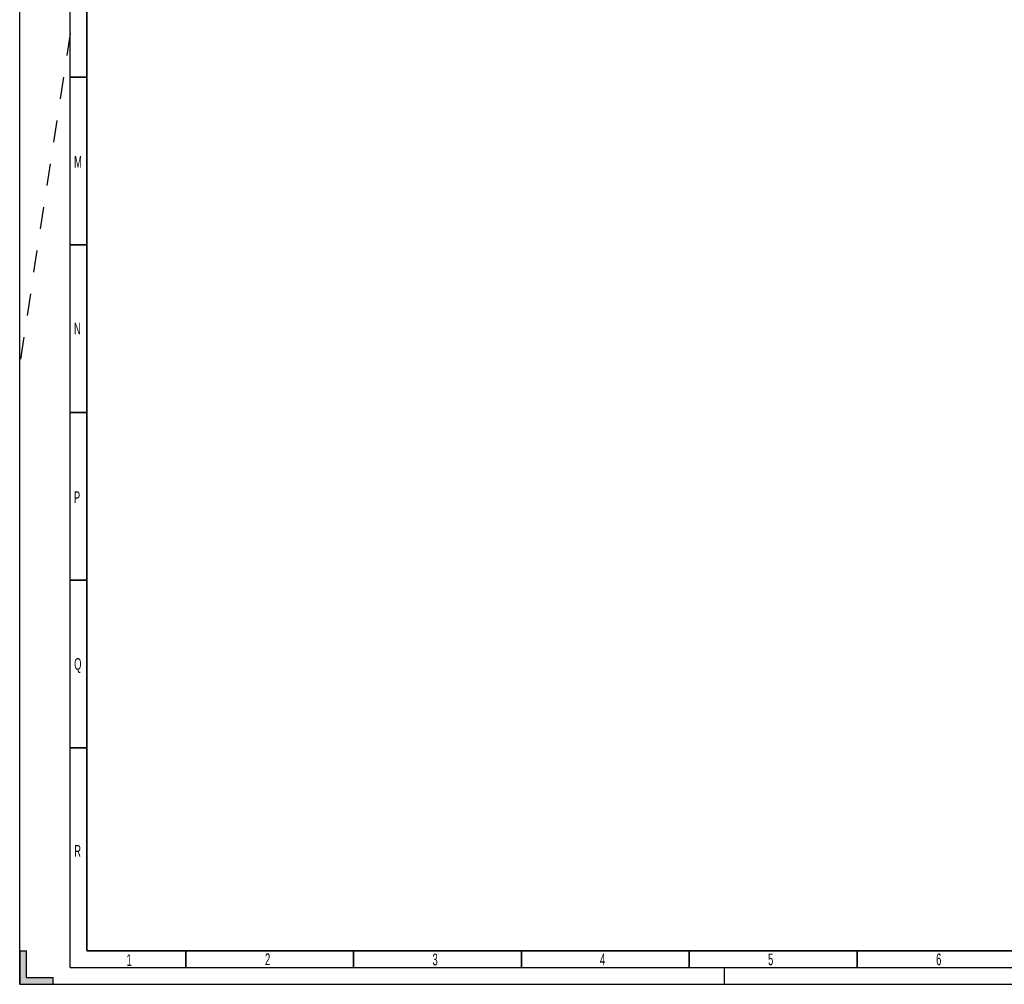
# Model space of a CAD drawing. Header units: millimetres. Extents: x 0 to 1189, y 0 to 841.
# Tile 1 of 67: x 0 to 293, y 0 to 288. Entities that reach past the tile are written whole.
import ezdxf

# ---------------------------------------------------------------- set-up
doc = ezdxf.new("R2010")
doc.units = ezdxf.units.MM
doc.header["$LTSCALE"] = 65.395
doc.linetypes.add('DASHED', pattern=[0.2, 0.1, -0.1])
doc.layers.get('0').update_dxf_attribs({"linetype": 'CONTINUOUS'})
doc.styles.add('TEXTSTYLE_2', font='txt', dxfattribs={"width": 0.6})

msp = doc.modelspace()

# ---------------------------------------------------------------- hatches: boundary and pattern name
at = {"linetype": 'CONTINUOUS'}
h = msp.add_hatch(color=2, dxfattribs=at)
edge = h.paths.add_edge_path()
edge.add_line((0, 0), (10, 0))
edge.add_line((10, 0), (10, 2))
edge.add_line((2, 2), (10, 2))
edge.add_line((2, 2), (2, 10))
edge.add_line((0, 10), (2, 10))
edge.add_line((0, 10), (0, 0))

# ---------------------------------------------------------------- linework, layer by layer
at = {"color": 7, "linetype": 'CONTINUOUS'}
for p, q in [((0, 0), (0, 841)), ((0, 10), (0, 0)), ((0, 10), (2, 10)), ((2, 2), (2, 10)), ((0, 0), (10, 0)), ((0, 0), (1189, 0)), ((2, 2), (10, 2)), ((10, 0), (10, 2))]:
    msp.add_line(p, q, dxfattribs=at)
at = {"color": 2, "linetype": 'CONTINUOUS'}
for q in [(15, 836), (1184, 5)]:
    msp.add_line((15, 5), q, dxfattribs=at)
at = {"color": 7, "linetype": 'DASHED'}
for p, q in [((15, 283.4), (0, 185)), ((210, 0), (210, 5))]:
    msp.add_line(p, q, dxfattribs=at)
at = {"color": 7, "linetype": 'CONTINUOUS', "const_width": 0.5}
for points in [[(20, 10), (20, 831)], [(20, 270.5), (15, 270.5)], [(20, 220.5), (15, 220.5)], [(20, 170.5), (15, 170.5)], [(20, 120.5), (15, 120.5)], [(20, 70.5), (15, 70.5)], [(20, 10), (1179, 10)], [(49.5, 5), (49.5, 10)], [(99.5, 5), (99.5, 10)], [(149.5, 5), (149.5, 10)], [(199.5, 5), (199.5, 10)], [(249.5, 5), (249.5, 10)]]:
    msp.add_lwpolyline(points, dxfattribs=at)

# ---------------------------------------------------------------- texts
at = {"color": 5, "linetype": 'CONTINUOUS', "char_height": 3.5, "width": 2.1, "attachment_point": 1, "line_spacing_factor": 0.9, "style": 'TEXTSTYLE_2'}
for s, insert in [('M', (16.1982, 246.9578)), ('N', (16.1704, 197.2462)), ('P', (16.1537, 146.9495)), ('Q', (16.2235, 97.2741)), ('R', (16.2395, 41.5347)), ('1', (31.8256, 8.9859)), ('2', (73.094, 9.2155)), ('3', (122.9971, 9.1535)), ('4', (172.8803, 9.1622)), ('5', (222.9743, 9.1833)), ('6', (273.0483, 9.1906))]:
    msp.add_mtext(s, dxfattribs=dict(at, insert=insert))

doc.saveas('drawing.dxf')
